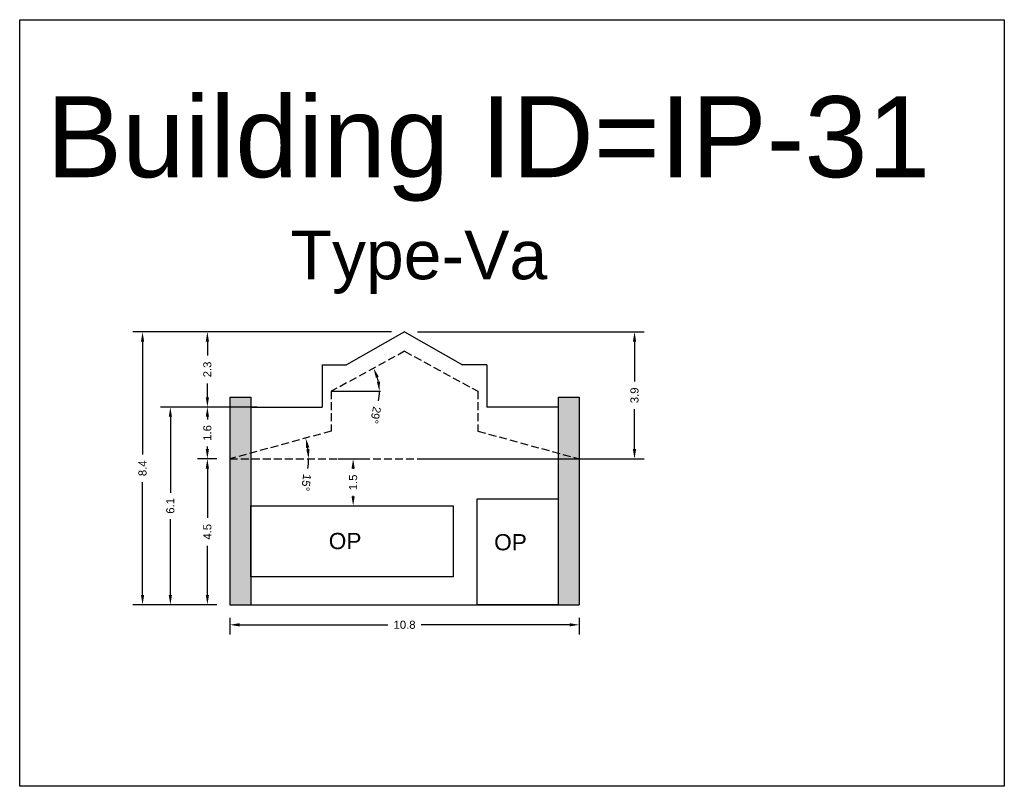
# Model space of a CAD drawing. Header units: metres. Extents: x 3416658 to 3417184, y -6712896 to -6712690.
# Tile 5 of 58: x 3416658 to 3416688, y -6712816 to -6712792. Entities that reach past the tile are written whole.
import ezdxf

# ---------------------------------------------------------------- set-up
doc = ezdxf.new("R2010")
doc.units = ezdxf.units.M
doc.linetypes.add('ACAD_ISO02W100', pattern=[15, 12, -3])
doc.layers.add('Dotted', color=7, linetype='ACAD_ISO02W100', plot=False)
doc.styles.get("Standard").update_dxf_attribs({"font": 'arial.ttf'})
doc.dimstyles.new('ISO-25', dxfattribs={"dimtxt": 0.25, "dimasz": 0.3, "dimexe": 0.3, "dimexo": 0.4, "dimgap": 0.2, "dimtad": 0, "dimdec": 1, "dimdsep": 46, "dimtxsty": 'Standard', "dimcen": 2.5, "dimadec": 0, "dimazin": 0, "dimtfac": 1, "dimtdec": 1, "dimtmove": 0, "dimatfit": 3, "dimfxl": 1, "dimarcsym": 0})

# ---------------------------------------------------------------- blocks, each defined once
blk = doc.blocks.new('*D254')
at = {"color": 0, "lineweight": -2, "transparency": 16777216}
for p, q in [((3416663.606, -6712805.686), (3416663.012, -6712805.686)), ((3416663.312, -6712805.986), (3416663.312, -6712807.503)), ((3416663.312, -6712809.886), (3416663.312, -6712808.37)), ((3416663.606, -6712810.186), (3416663.012, -6712810.186))]:
    blk.add_line(p, q, dxfattribs=at)
at = {"color": 0, "transparency": 16777216}
for points in [[(3416663.262, -6712805.986), (3416663.362, -6712805.986), (3416663.312, -6712805.686)], [(3416663.262, -6712809.886), (3416663.362, -6712809.886), (3416663.312, -6712810.186)]]:
    blk.add_solid(points, dxfattribs=at)
at = {"layer": 'Defpoints', "color": 0, "transparency": 16777216}
for p in [(3416663.312, -6712805.686), (3416664.006, -6712805.686), (3416664.006, -6712810.186)]:
    blk.add_point(p, dxfattribs=at)
at = {"color": 0, "transparency": 16777216, "insert": (3416663.312, -6712807.936), "char_height": 0.25, "attachment_point": 5, "rotation": 90}
blk.add_mtext('4.5', dxfattribs=at)
blk = doc.blocks.new('*D255')
at = {"color": 0, "lineweight": -2, "transparency": 16777216}
for start, end in [(7.0857, 8.2397), (352.9143, 360)]:
    blk.add_arc((3416664.006, -6712805.686), 2.427, start, end, dxfattribs=at)
at = {"color": 0, "transparency": 16777216}
for points in [[(3416666.359, -6712805.349), (3416666.457, -6712805.328), (3416666.347, -6712805.045)], [(3416666.464, -6712805.384), (3416666.365, -6712805.39), (3416666.433, -6712805.686)]]:
    blk.add_solid(points, dxfattribs=at)
at = {"layer": 'Defpoints', "color": 0, "transparency": 16777216}
for p in [(3416667.134, -6712804.829), (3416666.394, -6712805.256), (3416664.006, -6712805.686), (3416664.006, -6712805.686), (3416674.786, -6712805.686)]:
    blk.add_point(p, dxfattribs=at)
at = {"color": 0, "transparency": 16777216, "insert": (3416666.361, -6712806.416), "char_height": 0.25, "attachment_point": 5, "rotation": 262.9143}
blk.add_mtext('15°', dxfattribs=at)
blk = doc.blocks.new('*D256')
at = {"color": 0, "lineweight": -2, "transparency": 16777216}
for start, end in [(11.5842, 17.0165), (348.4158, 0)]:
    blk.add_arc((3416667.134, -6712803.6), 1.486, start, end, dxfattribs=at)
at = {"color": 0, "transparency": 16777216}
for points in [[(3416668.509, -6712803.184), (3416668.601, -6712803.145), (3416668.439, -6712802.888)], [(3416668.639, -6712803.296), (3416668.54, -6712803.306), (3416668.62, -6712803.6)]]:
    blk.add_solid(points, dxfattribs=at)
at = {"layer": 'Defpoints', "color": 0, "transparency": 16777216}
for p in [(3416669.396, -6712802.366), (3416668.538, -6712803.114), (3416667.134, -6712803.6), (3416667.134, -6712803.6), (3416668.65, -6712803.6)]:
    blk.add_point(p, dxfattribs=at)
at = {"color": 0, "transparency": 16777216, "insert": (3416668.5, -6712804.336), "char_height": 0.25, "attachment_point": 5, "rotation": 258.4158}
blk.add_mtext('29°', dxfattribs=at)
blk = doc.blocks.new('*D257')
at = {"color": 0, "lineweight": -2, "transparency": 16777216}
for p, q in [((3416664.846, -6712804.086), (3416663.012, -6712804.086)), ((3416663.312, -6712804.386), (3416663.312, -6712804.471)), ((3416663.312, -6712805.386), (3416663.312, -6712805.302)), ((3416663.606, -6712805.686), (3416663.012, -6712805.686))]:
    blk.add_line(p, q, dxfattribs=at)
at = {"color": 0, "transparency": 16777216}
for points in [[(3416663.262, -6712804.386), (3416663.362, -6712804.386), (3416663.312, -6712804.086)], [(3416663.262, -6712805.386), (3416663.362, -6712805.386), (3416663.312, -6712805.686)]]:
    blk.add_solid(points, dxfattribs=at)
at = {"layer": 'Defpoints', "color": 0, "transparency": 16777216}
for p in [(3416663.312, -6712804.086), (3416665.246, -6712804.086), (3416664.006, -6712805.686)]:
    blk.add_point(p, dxfattribs=at)
at = {"color": 0, "transparency": 16777216, "insert": (3416663.312, -6712804.886), "char_height": 0.25, "attachment_point": 5, "rotation": 90}
blk.add_mtext('1.6', dxfattribs=at)
blk = doc.blocks.new('*D258')
at = {"color": 0, "lineweight": -2, "transparency": 16777216}
for p, q in [((3416668.996, -6712801.766), (3416663.012, -6712801.766)), ((3416663.312, -6712802.066), (3416663.312, -6712802.497)), ((3416663.312, -6712803.786), (3416663.312, -6712803.356)), ((3416664.846, -6712804.086), (3416663.012, -6712804.086))]:
    blk.add_line(p, q, dxfattribs=at)
at = {"color": 0, "transparency": 16777216}
for points in [[(3416663.262, -6712802.066), (3416663.362, -6712802.066), (3416663.312, -6712801.766)], [(3416663.262, -6712803.786), (3416663.362, -6712803.786), (3416663.312, -6712804.086)]]:
    blk.add_solid(points, dxfattribs=at)
at = {"layer": 'Defpoints', "color": 0, "transparency": 16777216}
for p in [(3416663.312, -6712801.766), (3416669.396, -6712801.766), (3416665.246, -6712804.086)]:
    blk.add_point(p, dxfattribs=at)
at = {"color": 0, "transparency": 16777216, "insert": (3416663.312, -6712802.926), "char_height": 0.25, "attachment_point": 5, "rotation": 90}
blk.add_mtext('2.3', dxfattribs=at)
blk = doc.blocks.new('*D259')
at = {"color": 0, "lineweight": -2, "transparency": 16777216}
for p, q in [((3416664.006, -6712810.586), (3416664.006, -6712811.106)), ((3416674.786, -6712810.586), (3416674.786, -6712811.106)), ((3416664.306, -6712810.806), (3416668.882, -6712810.806)), ((3416674.486, -6712810.806), (3416669.909, -6712810.806))]:
    blk.add_line(p, q, dxfattribs=at)
at = {"color": 0, "transparency": 16777216}
for points in [[(3416664.306, -6712810.756), (3416664.306, -6712810.856), (3416664.006, -6712810.806)], [(3416674.486, -6712810.756), (3416674.486, -6712810.856), (3416674.786, -6712810.806)]]:
    blk.add_solid(points, dxfattribs=at)
at = {"layer": 'Defpoints', "color": 0, "transparency": 16777216}
for p in [(3416664.006, -6712810.186), (3416674.786, -6712810.186), (3416674.786, -6712810.806)]:
    blk.add_point(p, dxfattribs=at)
at = {"color": 0, "transparency": 16777216, "insert": (3416669.396, -6712810.806), "char_height": 0.25, "attachment_point": 5}
blk.add_mtext('10.8', dxfattribs=at)
blk = doc.blocks.new('*D260')
at = {"color": 0, "lineweight": -2, "transparency": 16777216}
for p, q in [((3416664.846, -6712804.086), (3416661.87, -6712804.086)), ((3416662.17, -6712804.386), (3416662.17, -6712806.732)), ((3416662.17, -6712809.886), (3416662.17, -6712807.541)), ((3416663.606, -6712810.186), (3416661.87, -6712810.186))]:
    blk.add_line(p, q, dxfattribs=at)
at = {"color": 0, "transparency": 16777216}
for points in [[(3416662.12, -6712804.386), (3416662.22, -6712804.386), (3416662.17, -6712804.086)], [(3416662.12, -6712809.886), (3416662.22, -6712809.886), (3416662.17, -6712810.186)]]:
    blk.add_solid(points, dxfattribs=at)
at = {"layer": 'Defpoints', "color": 0, "transparency": 16777216}
for p in [(3416662.17, -6712804.086), (3416665.246, -6712804.086), (3416664.006, -6712810.186)]:
    blk.add_point(p, dxfattribs=at)
at = {"color": 0, "transparency": 16777216, "insert": (3416662.17, -6712807.136), "char_height": 0.25, "attachment_point": 5, "rotation": 90}
blk.add_mtext('6.1', dxfattribs=at)
blk = doc.blocks.new('*D261')
at = {"color": 0, "lineweight": -2, "transparency": 16777216}
for p, q in [((3416668.996, -6712801.766), (3416661.012, -6712801.766)), ((3416661.312, -6712802.066), (3416661.312, -6712805.549)), ((3416661.312, -6712809.886), (3416661.312, -6712806.404)), ((3416663.606, -6712810.186), (3416661.012, -6712810.186))]:
    blk.add_line(p, q, dxfattribs=at)
at = {"color": 0, "transparency": 16777216}
for points in [[(3416661.262, -6712802.066), (3416661.362, -6712802.066), (3416661.312, -6712801.766)], [(3416661.262, -6712809.886), (3416661.362, -6712809.886), (3416661.312, -6712810.186)]]:
    blk.add_solid(points, dxfattribs=at)
at = {"layer": 'Defpoints', "color": 0, "transparency": 16777216}
for p in [(3416661.312, -6712801.766), (3416669.396, -6712801.766), (3416664.006, -6712810.186)]:
    blk.add_point(p, dxfattribs=at)
at = {"color": 0, "transparency": 16777216, "insert": (3416661.312, -6712805.976), "char_height": 0.25, "attachment_point": 5, "rotation": 90}
blk.add_mtext('8.4', dxfattribs=at)
blk = doc.blocks.new('*D262')
at = {"color": 0, "lineweight": -2, "transparency": 16777216}
for p, q in [((3416667.336, -6712805.686), (3416668.109, -6712805.686)), ((3416667.809, -6712805.986), (3416667.809, -6712805.995)), ((3416667.809, -6712806.837), (3416667.809, -6712806.829)), ((3416667.336, -6712807.137), (3416668.109, -6712807.137))]:
    blk.add_line(p, q, dxfattribs=at)
at = {"color": 0, "transparency": 16777216}
for points in [[(3416667.759, -6712805.986), (3416667.859, -6712805.986), (3416667.809, -6712805.686)], [(3416667.759, -6712806.837), (3416667.859, -6712806.837), (3416667.809, -6712807.137)]]:
    blk.add_solid(points, dxfattribs=at)
at = {"layer": 'Defpoints', "color": 0, "transparency": 16777216}
for p in [(3416666.936, -6712805.686), (3416667.809, -6712805.686), (3416666.936, -6712807.137)]:
    blk.add_point(p, dxfattribs=at)
at = {"color": 0, "transparency": 16777216, "insert": (3416667.809, -6712806.412), "char_height": 0.25, "attachment_point": 5, "rotation": 90}
blk.add_mtext('1.5', dxfattribs=at)
blk = doc.blocks.new('*D263')
at = {"color": 0, "lineweight": -2, "transparency": 16777216}
for p, q in [((3416669.796, -6712801.766), (3416676.791, -6712801.766)), ((3416676.491, -6712802.066), (3416676.491, -6712803.299)), ((3416676.491, -6712805.386), (3416676.491, -6712804.154)), ((3416669.796, -6712805.686), (3416676.791, -6712805.686))]:
    blk.add_line(p, q, dxfattribs=at)
at = {"color": 0, "transparency": 16777216}
for points in [[(3416676.441, -6712802.066), (3416676.541, -6712802.066), (3416676.491, -6712801.766)], [(3416676.441, -6712805.386), (3416676.541, -6712805.386), (3416676.491, -6712805.686)]]:
    blk.add_solid(points, dxfattribs=at)
at = {"layer": 'Defpoints', "color": 0, "transparency": 16777216}
for p in [(3416669.396, -6712801.766), (3416669.396, -6712805.686), (3416676.491, -6712805.686)]:
    blk.add_point(p, dxfattribs=at)
at = {"color": 0, "transparency": 16777216, "insert": (3416676.491, -6712803.726), "char_height": 0.25, "attachment_point": 5, "rotation": 90}
blk.add_mtext('3.9', dxfattribs=at)

msp = doc.modelspace()

# ---------------------------------------------------------------- hatches: boundary and pattern name
h = msp.add_hatch(color=256)
h.dxf.hatch_style = 1
h.paths.add_polyline_path([(3416674.786, -6712803.786), (3416674.136, -6712803.786), (3416674.136, -6712805.508), (3416674.786, -6712805.686)])
h.paths.add_polyline_path([(3416674.786, -6712805.686), (3416674.136, -6712805.686), (3416674.136, -6712810.186), (3416674.786, -6712810.186)])
h.paths.add_polyline_path([(3416664.656, -6712803.786), (3416664.006, -6712803.786), (3416664.006, -6712805.686), (3416664.656, -6712805.508)])
h.paths.add_polyline_path([(3416664.656, -6712805.686), (3416664.006, -6712805.686), (3416664.006, -6712810.186), (3416664.656, -6712810.186)])
h.paths.add_polyline_path([(3416664.656, -6712805.508), (3416664.006, -6712805.686), (3416664.656, -6712805.686)], flags=17)
h.paths.add_polyline_path([(3416674.136, -6712805.508), (3416674.136, -6712805.686), (3416674.786, -6712805.686)], flags=17)

# ---------------------------------------------------------------- linework, layer by layer
for points in [[(3416657.521, -6712792.133), (3416687.901, -6712792.133), (3416687.901, -6712815.79), (3416657.521, -6712815.79)], [(3416671.639, -6712806.917), (3416674.136, -6712806.917), (3416674.136, -6712810.186), (3416671.639, -6712810.186)], [(3416664.656, -6712807.137), (3416670.9, -6712807.137), (3416670.9, -6712809.322), (3416664.656, -6712809.322)]]:
    msp.add_lwpolyline(points, close=True)
for points in [[(3416669.396, -6712801.766), (3416667.606, -6712802.786)], [(3416669.396, -6712801.766), (3416671.186, -6712802.786)], [(3416666.856, -6712802.786), (3416666.856, -6712804.086)], [(3416666.856, -6712802.786), (3416667.606, -6712802.786)], [(3416671.936, -6712802.786), (3416671.186, -6712802.786)], [(3416671.936, -6712802.786), (3416671.936, -6712804.086)], [(3416667.134, -6712803.6), (3416668.65, -6712803.6)], [(3416664.006, -6712803.786), (3416664.006, -6712810.186)], [(3416664.006, -6712803.786), (3416664.656, -6712803.786)], [(3416664.656, -6712803.786), (3416664.656, -6712810.186)], [(3416671.936, -6712803.786), (3416671.936, -6712804.086)], [(3416674.136, -6712803.786), (3416674.136, -6712810.186)], [(3416674.136, -6712803.786), (3416674.786, -6712803.786)], [(3416674.786, -6712803.786), (3416674.786, -6712810.186)], [(3416664.656, -6712804.086), (3416666.856, -6712804.086)], [(3416674.136, -6712804.086), (3416671.936, -6712804.086)], [(3416664.006, -6712810.186), (3416674.786, -6712810.186)]]:
    msp.add_lwpolyline(points)
at = {"layer": 'Dotted', "ltscale": 0.02}
for points in [[(3416669.396, -6712802.366), (3416667.134, -6712803.6)], [(3416669.396, -6712802.366), (3416671.658, -6712803.6)], [(3416667.134, -6712803.6), (3416667.134, -6712804.829)], [(3416671.658, -6712803.6), (3416671.658, -6712804.829)], [(3416667.134, -6712804.829), (3416664.006, -6712805.686)], [(3416671.658, -6712804.829), (3416674.786, -6712805.686)], [(3416664.006, -6712805.686), (3416674.786, -6712805.686)]]:
    msp.add_lwpolyline(points, dxfattribs=at)

# ---------------------------------------------------------------- texts
at = {"attachment_point": 1}
for s, heights, insert, char_height in [('Building ID=IP-31', [0.517], (3416658.346, -6712794.494), 2.5), ('Type-Va  ', [0.517], (3416665.878, -6712798.643), 1.5), ('OP', [0], (3416667.057, -6712807.97), 0.5), ('OP', [0], (3416672.16, -6712808.007), 0.5)]:
    msp.add_mtext_dynamic_manual_height_columns(s, width=67.86454, gutter_width=12.5, heights=heights, dxfattribs=dict(at, insert=insert, char_height=char_height))

# ---------------------------------------------------------------- dimensions: what is measured, and where the dimension line sits
for base, p1, p2, picture, middle in [((3416661.312, -6712801.766), (3416664.006, -6712810.186), (3416669.396, -6712801.766), '*D261', (3416661.312, -6712805.976)), ((3416663.312, -6712801.766), (3416665.246, -6712804.086), (3416669.396, -6712801.766), '*D258', (3416663.312, -6712802.926)), ((3416676.491, -6712805.686), (3416669.396, -6712801.766), (3416669.396, -6712805.686), '*D263', (3416676.491, -6712803.726)), ((3416662.17, -6712804.086), (3416664.006, -6712810.186), (3416665.246, -6712804.086), '*D260', (3416662.17, -6712807.136)), ((3416663.312, -6712805.686), (3416664.006, -6712810.186), (3416664.006, -6712805.686), '*D254', (3416663.312, -6712807.936))]:
    dim = msp.add_linear_dim(base=base, p1=p1, p2=p2, angle=90, dimstyle='ISO-25')
    dim.commit()
    dim.dimension.update_dxf_attribs({"geometry": picture, "text_midpoint": middle})
for base, line1, line2, picture, middle in [((3416668.538, -6712803.114), ((3416667.134, -6712803.6), (3416668.65, -6712803.6)), ((3416669.396, -6712802.366), (3416667.134, -6712803.6)), '*D256', (3416668.5, -6712804.336)), ((3416666.394, -6712805.256), ((3416664.006, -6712805.686), (3416674.786, -6712805.686)), ((3416667.134, -6712804.829), (3416664.006, -6712805.686)), '*D255', (3416666.361, -6712806.416))]:
    dim = msp.add_angular_dim_2l(base=base, line1=line1, line2=line2, dimstyle='ISO-25')
    dim.commit()
    dim.dimension.update_dxf_attribs({"geometry": picture, "text_midpoint": middle})
for base, p1, p2, picture, middle in [((3416663.312, -6712804.086), (3416664.006, -6712805.686), (3416665.246, -6712804.086), '*D257', (3416663.312, -6712804.886)), ((3416667.809, -6712805.686), (3416666.936, -6712807.137), (3416666.936, -6712805.686), '*D262', (3416667.809, -6712806.412))]:
    dim = msp.add_linear_dim(base=base, p1=p1, p2=p2, angle=90, dimstyle='ISO-25')
    dim.commit()
    dim.dimension.update_dxf_attribs({"geometry": picture, "text_midpoint": middle, "dimtype": 160})
dim = msp.add_linear_dim(base=(3416674.786, -6712810.806), p1=(3416664.006, -6712810.186), p2=(3416674.786, -6712810.186), dimstyle='ISO-25')
dim.commit()
dim.dimension.update_dxf_attribs({"geometry": '*D259', "text_midpoint": (3416669.396, -6712810.806)})

doc.saveas('drawing.dxf')
